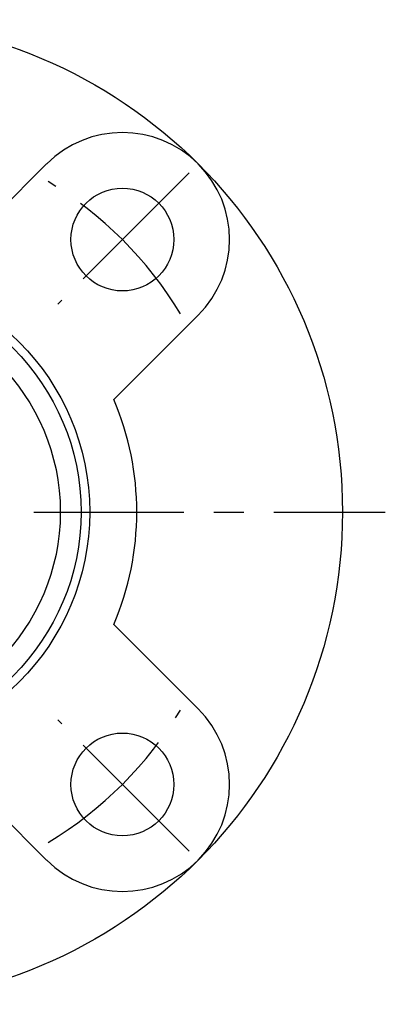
# Model space of a CAD drawing. Extents: x -62 to 128, y -62 to 128.
# Tile 5 of 7: x 20 to 62, y -58 to 58. Entities that reach past the tile are written whole.
import ezdxf

# ---------------------------------------------------------------- set-up
doc = ezdxf.new("R2010")
doc.units = 0
doc.header["$LTSCALE"] = 14
doc.linetypes.add('CENTER', pattern=[2, 1.25, -0.25, 0.25, -0.25])
doc.layers.get('0').update_dxf_attribs({"linetype": 'CONTINUOUS'})
doc.layers.add('CENTER', color=1, linetype='CENTER')

msp = doc.modelspace()

# ---------------------------------------------------------------- linework, layer by layer
for p, q in [((22.98, 40.66), (13.14, 30.82)), ((40.66, 22.98), (30.82, 13.14)), ((40.66, -22.98), (30.82, -13.14)), ((22.98, -40.66), (13.14, -30.82))]:
    msp.add_line(p, q)
for centre, radius in [((0, 0), 57.5), ((31.82, 31.82), 6), ((0, 0), 28), ((0, 0), 27), ((0, 0), 24.57), ((31.82, -31.82), 6)]:
    msp.add_circle(centre, radius)
for centre, radius, start, end in [((31.82, 31.82), 12.5, 315, 135), ((0, 0), 33.5, 336.909, 23.091), ((31.82, -31.82), 12.5, 225, 45)]:
    msp.add_arc(centre, radius, start, end)
at = {"layer": 'CENTER'}
for p, q in [((39.6, 39.6), (24.27, 24.27)), ((-62.5, 0), (62.5, 0)), ((39.6, -39.6), (24.27, -24.27))]:
    msp.add_line(p, q, dxfattribs=at)
for start, end in [(30.9593, 59.0407), (300.9593, 329.0407)]:
    msp.add_arc((0, 0), 45, start, end, dxfattribs=at)

doc.saveas('drawing.dxf')
